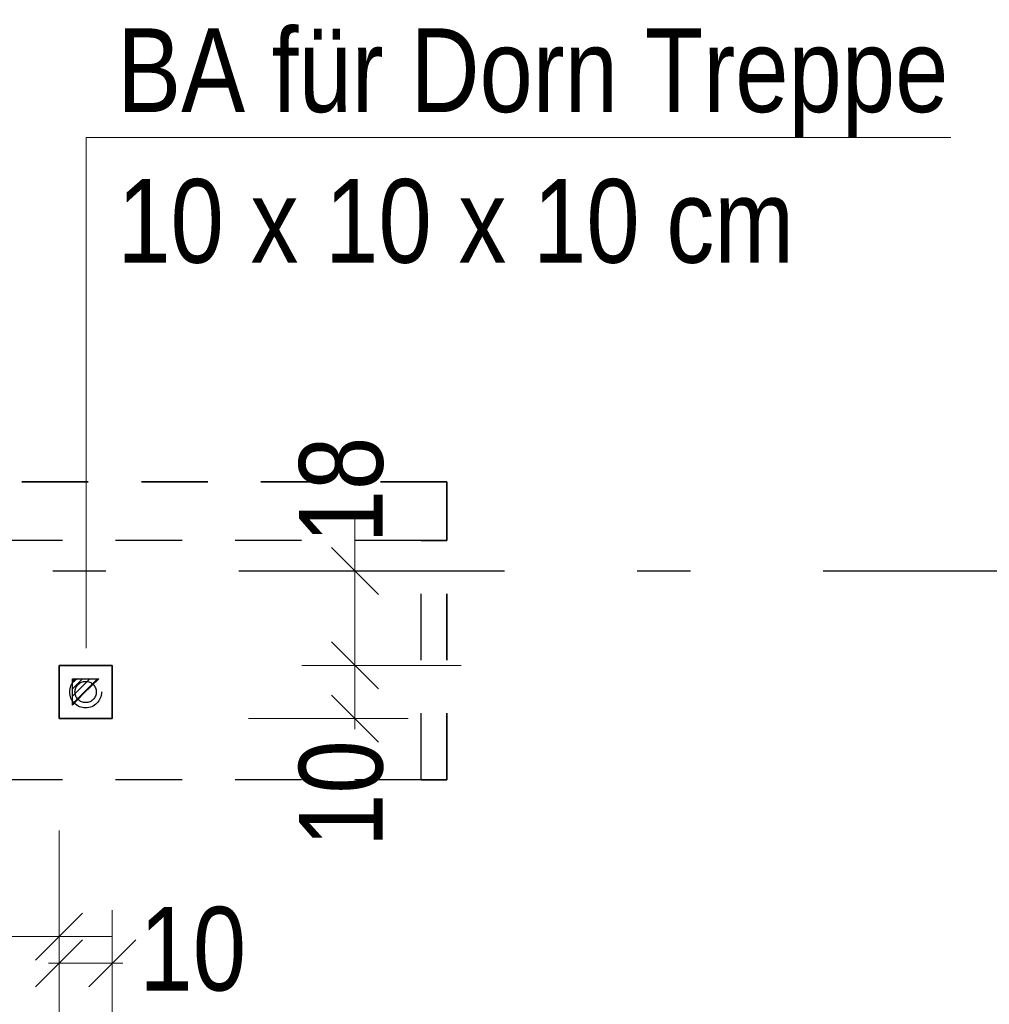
# Model space of a CAD drawing. Header units: millimetres. Extents: x -50 to 85, y 0 to 206.
# Tile 30 of 152: x 12.16 to 13.98, y 22.79 to 24.65. Entities that reach past the tile are written whole.
import ezdxf

# ---------------------------------------------------------------- set-up
doc = ezdxf.new("R2010")
doc.units = ezdxf.units.MM
doc.linetypes.add('DASHDOTX2', pattern=[2, 1, -0.5, 0, -0.5])
doc.linetypes.add('HIDDEN', pattern=[0.375, 0.25, -0.125])
doc.layers.add('Achsen', color=7, linetype='Continuous', lineweight=20)
doc.layers.add('Verdeckte Kanten', color=7, linetype='Continuous', lineweight=20)
doc.styles.add('Arial Narrow', font='ARIALN.TTF')
doc.dimstyles.new('Arch_Strakon_dimstyle', dxfattribs={"dimtxt": 15.75, "dimasz": 1, "dimexe": 1.25, "dimexo": 0.0625, "dimgap": 1, "dimtad": 0, "dimdec": 5, "dimzin": 12, "dimdsep": 46, "dimtxsty": 'Arial Narrow', "dimblk": 'Arrowhead_Tick', "dimsah": 1, "dimcen": 0, "dimse1": 1, "dimse2": 1, "dimclrd": 6, "dimclrt": 2, "dimazin": 0, "dimtfac": 1, "dimtdec": 4, "dimtmove": 0, "dimatfit": 3, "dimldrblk": 'NONE', "dimfxl": 1, "dimtvp": 1, "dimtolj": 1, "dimtzin": 0, "dimlwd": 13, "dimarcsym": 2})

# ---------------------------------------------------------------- blocks, each defined once
blk = doc.blocks.new('Arrowhead_Tick')
at = {"color": 0, "linetype": 'Continuous', "lineweight": -2}
for p, q in [((0, 20), (0, -10)), ((-1, 0), (0, 0)), ((10, 0), (0, 0))]:
    blk.add_line(p, q, dxfattribs=at)
at = {"color": 2, "linetype": 'Continuous', "lineweight": 35}
blk.add_line((4.42, 4.42), (-4.42, -4.42), dxfattribs=at)
blk = doc.blocks.new('*D179')
at = {"layer": 'Achsen', "color": 6, "linetype": 'Continuous', "lineweight": 13}
for p, q in [((12.2215, 22.8699), (12.2115, 22.8699)), ((12.2315, 22.8699), (12.3315, 22.8699)), ((12.3415, 22.8699), (12.3515, 22.8699))]:
    blk.add_line(p, q, dxfattribs=at)
at = {"layer": 'Defpoints', "color": 0}
for p in [(12.2315, 23.3302), (12.3315, 23.3302), (12.3315, 22.8699)]:
    blk.add_point(p, dxfattribs=at)
at = {"layer": 'Achsen', "color": 6, "lineweight": 13, "xscale": 0.01, "yscale": 0.01, "zscale": 0.01}
blk.add_blockref('Arrowhead_Tick', (12.2315, 22.8699), dxfattribs=at)
at = {"layer": 'Achsen', "color": 6, "lineweight": 13, "xscale": 0.01, "yscale": 0.01, "zscale": 0.01, "rotation": 180}
blk.add_blockref('Arrowhead_Tick', (12.3315, 22.8699), dxfattribs=at)
at = {"layer": 'Achsen', "color": 2, "lineweight": 35, "insert": (12.4832, 22.8961), "char_height": 0.1575, "attachment_point": 5, "style": 'Arial Narrow'}
blk.add_mtext('\\A1;10', dxfattribs=at)
blk = doc.blocks.new('_None')
blk = doc.blocks.new('*D374')
at = {"color": 6, "linetype": 'Continuous', "lineweight": 13}
blk.add_line((10.6965, 22.9199), (12.2215, 22.9199), dxfattribs=at)
at = {"layer": 'Defpoints', "color": 0}
for p in [(10.6865, 23.608), (12.2315, 23.3302), (12.2315, 22.9199)]:
    blk.add_point(p, dxfattribs=at)
at = {"color": 6, "lineweight": 13, "xscale": 0.01, "yscale": 0.01, "zscale": 0.01}
blk.add_blockref('Arrowhead_Tick', (12.2315, 22.9199), dxfattribs=at)
at = {"color": 6, "lineweight": 13, "xscale": 0.01, "yscale": 0.01, "zscale": 0.01, "rotation": 180}
blk.add_blockref('Arrowhead_Tick', (10.6865, 22.9199), dxfattribs=at)
at = {"color": 2, "lineweight": 35, "insert": (11.459, 23.0503), "char_height": 0.1575, "attachment_point": 5, "style": 'Arial Narrow'}
blk.add_mtext('\\A1;1.54{\\A1;\\H.6x;\\S5;}', dxfattribs=at)
blk = doc.blocks.new('*D375')
at = {"color": 6, "linetype": 'Continuous', "lineweight": 13}
for p, q in [((12.7883, 23.4402), (12.7883, 23.4502)), ((12.7883, 23.3302), (12.7883, 23.4302)), ((12.7883, 23.3202), (12.7883, 23.3102))]:
    blk.add_line(p, q, dxfattribs=at)
at = {"layer": 'Defpoints', "color": 0}
for p in [(12.3315, 23.4302), (12.7883, 23.4302), (12.3315, 23.3302)]:
    blk.add_point(p, dxfattribs=at)
at = {"color": 6, "lineweight": 13, "xscale": 0.01, "yscale": 0.01, "zscale": 0.01}
for p, rotation in [((12.7883, 23.4302), 270), ((12.7883, 23.3302), 90)]:
    blk.add_blockref('Arrowhead_Tick', p, dxfattribs=dict(at, rotation=rotation))
at = {"color": 2, "lineweight": 35, "insert": (12.7628, 23.189), "char_height": 0.1575, "attachment_point": 5, "rotation": 90, "style": 'Arial Narrow'}
blk.add_mtext('\\A1;10', dxfattribs=at)
blk = doc.blocks.new('*D376')
at = {"color": 6, "linetype": 'Continuous', "lineweight": 13}
blk.add_line((12.7883, 23.4402), (12.7883, 23.598), dxfattribs=at)
at = {"layer": 'Defpoints', "color": 0}
for p in [(12.7883, 23.608), (15.2865, 23.608), (12.3315, 23.4302)]:
    blk.add_point(p, dxfattribs=at)
at = {"color": 6, "lineweight": 13, "xscale": 0.01, "yscale": 0.01, "zscale": 0.01}
for p, rotation in [((12.7883, 23.608), 90), ((12.7883, 23.4302), 270)]:
    blk.add_blockref('Arrowhead_Tick', p, dxfattribs=dict(at, rotation=rotation))
at = {"color": 2, "lineweight": 35, "insert": (12.7631, 23.7602), "char_height": 0.1575, "attachment_point": 5, "rotation": 90, "style": 'Arial Narrow'}
blk.add_mtext('\\A1;18', dxfattribs=at)

msp = doc.modelspace()

# ---------------------------------------------------------------- hatches: boundary and pattern name
at = {"lineweight": 25}
h = msp.add_hatch(dxfattribs=at)
h.set_pattern_fill('Mau', color=3, scale=0.01, angle=45, style=0, pattern_type=2)
h.set_pattern_definition([(45, (0, 0), (-0.007071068, 0.007071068), [])])
h.paths.add_polyline_path([(12.2564899, 23.3552022), (12.2779848, 23.3781498), (12.3064899, 23.4052022), (12.2564899, 23.4052022)])

# ---------------------------------------------------------------- linework, layer by layer
at = {"color": 3, "linetype": 'Continuous', "lineweight": 25}
for p, q in [((12.2564899, 23.3552022), (12.2564899, 23.4052022)), ((12.2564899, 23.4052022), (12.3064899, 23.4052022)), ((12.2779848, 23.3781498), (12.3064899, 23.4052022)), ((12.2564899, 23.3552022), (12.2779848, 23.3781498))]:
    msp.add_line(p, q, dxfattribs=at)
at = {"layer": 'Achsen', "color": 5, "linetype": 'Continuous', "lineweight": 18}
for p, q in [((13.9097114, 24.4237184), (12.2827367, 24.4237184)), ((12.2827367, 24.4237184), (12.2827367, 23.4628036))]:
    msp.add_line(p, q, dxfattribs=at)
at = {"layer": 'Achsen', "color": 3, "linetype": 'DASHDOTX2', "lineweight": 25, "ltscale": 0.5}
msp.add_line((3.7695329, 23.607962), (54.0482401, 23.607962), dxfattribs=at)
at = {"layer": 'Verdeckte Kanten', "color": 2, "linetype": 'HIDDEN', "lineweight": 35, "ltscale": 0.5}
for p, q in [((12.9614899, 23.775695), (11.6014899, 23.775695)), ((12.9614899, 23.6652022), (12.9614899, 23.775695)), ((12.9614899, 23.6652022), (12.9128899, 23.6652022)), ((12.9614899, 23.2152022), (12.9614899, 23.6652022)), ((12.3314899, 23.4302022), (12.2314899, 23.4302022)), ((12.2314899, 23.3302022), (12.2314899, 23.4302022)), ((12.3314899, 23.3302022), (12.3314899, 23.4302022)), ((12.3314899, 23.3302022), (12.2314899, 23.3302022)), ((12.9614899, 23.2152022), (12.9128899, 23.2152022))]:
    msp.add_line(p, q, dxfattribs=at)
at = {"layer": 'Verdeckte Kanten', "color": 3, "linetype": 'HIDDEN', "lineweight": 25, "ltscale": 0.5}
for p, q in [((12.9128899, 23.6652022), (11.6528899, 23.6652022)), ((12.9128899, 23.2152022), (12.9128899, 23.6652022)), ((12.9128899, 23.2152022), (11.6528899, 23.2152022))]:
    msp.add_line(p, q, dxfattribs=at)
for radius in [0.03, 0.02]:
    msp.add_circle((12.2814899, 23.3802022), radius, dxfattribs=at)

# ---------------------------------------------------------------- texts
at = {"layer": 'Achsen', "color": 2, "lineweight": 35, "style": 'Arial Narrow'}
for s, p in [('BA für Dorn Treppe', (12.3410267, 24.4713144)), ('10 x 10 x 10 cm', (12.3410267, 24.1878144))]:
    msp.add_text(s, height=0.1575, dxfattribs=at).set_placement(p)

# ---------------------------------------------------------------- dimensions: what is measured, and where the dimension line sits
at = {"lineweight": 35}
for base, p1, p2, text, picture, middle in [((12.7882959, 23.607962), (12.3314899, 23.4302022), (15.2865329, 23.607962), '18', '*D376', (12.7631328, 23.760156)), ((12.7882959, 23.4302022), (12.3314899, 23.3302022), (12.3314899, 23.4302022), '10', '*D375', (12.7627712, 23.1890182))]:
    dim = msp.add_linear_dim(base=base, p1=p1, p2=p2, angle=90, text=text, dimstyle='Arch_Strakon_dimstyle', override={"dimscale": 0.01, "dimtxt": 15.75, "dimasz": 1, "dimgap": 5, "dimtad": 0, "dimjust": 0, "dimtih": 0, "dimtoh": 0, "dimdec": 5, "dimdsep": 46, "dimtxsty": 'Arial Narrow', "dimclrd": 6, "dimclrt": 2, "dimtix": 0, "dimtofl": 255, "dimtmove": 2, "dimatfit": 2, "dimfxl": 0, "dimfxlon": 0, "dimtvp": 31.746032, "dimlwd": 13}, dxfattribs=at)
    dim.commit()
    dim.dimension.update_dxf_attribs({"geometry": picture, "text_midpoint": middle, "dimtype": 160})
dim = msp.add_linear_dim(base=(12.2314899, 22.9199135), p1=(10.6865329, 23.607962), p2=(12.2314899, 23.3302022), text='1.54{\\A1;\\H.6x;\\S5;}', dimstyle='Arch_Strakon_dimstyle', override={"dimscale": 0.01, "dimtxt": 15.75, "dimasz": 1, "dimgap": 5, "dimtad": 1, "dimjust": 0, "dimtih": 0, "dimtoh": 0, "dimdec": 5, "dimdsep": 46, "dimtxsty": 'Arial Narrow', "dimclrd": 6, "dimclrt": 2, "dimtix": 1, "dimtofl": 255, "dimtmove": 0, "dimatfit": 2, "dimfxl": 0, "dimfxlon": 0, "dimtvp": 31.746032, "dimlwd": 13}, dxfattribs=at)
dim.commit()
dim.dimension.update_dxf_attribs({"geometry": '*D374', "text_midpoint": (11.4590114, 22.9199135), "dimtype": 160})
at = {"layer": 'Achsen', "lineweight": 35}
dim = msp.add_linear_dim(base=(12.3314899, 22.8699135), p1=(12.2314899, 23.3302022), p2=(12.3314899, 23.3302022), text='10', dimstyle='Arch_Strakon_dimstyle', override={"dimscale": 0.01, "dimtxt": 15.75, "dimasz": 1, "dimgap": 5, "dimtad": 0, "dimjust": 0, "dimtih": 0, "dimtoh": 0, "dimdec": 5, "dimdsep": 46, "dimtxsty": 'Arial Narrow', "dimclrd": 6, "dimclrt": 2, "dimtix": 0, "dimtofl": 255, "dimtmove": 2, "dimatfit": 2, "dimfxl": 0, "dimfxlon": 0, "dimtvp": 31.746032, "dimlwd": 13}, dxfattribs=at)
dim.commit()
dim.dimension.update_dxf_attribs({"geometry": '*D179', "text_midpoint": (12.4831634, 22.8960719), "dimtype": 160})

doc.saveas('drawing.dxf')
